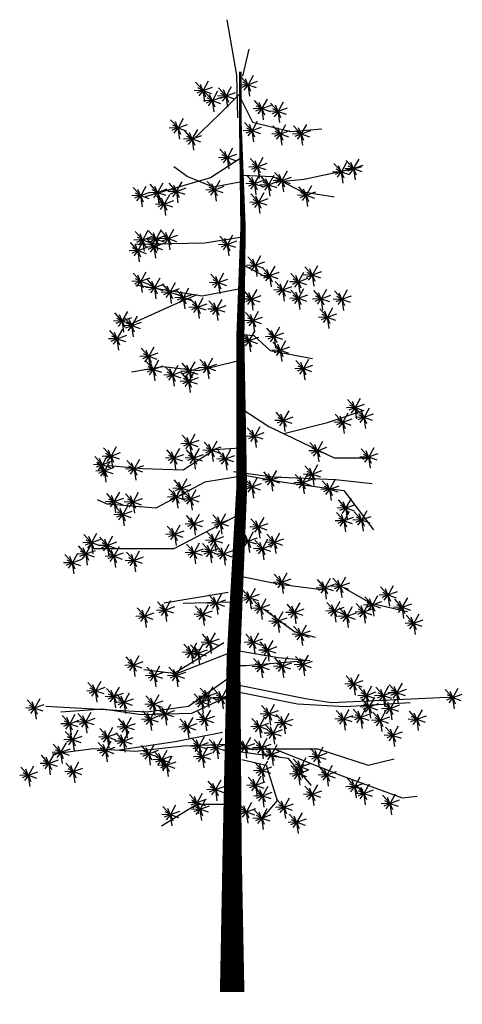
# Model space of a CAD drawing. Extents: x 20.39 to 24.29, y 11.86 to 20.55.
import ezdxf

# ---------------------------------------------------------------- set-up
doc = ezdxf.new("R2010")
doc.units = 0
doc.header["$LTSCALE"] = 25
doc.header["$MEASUREMENT"] = 0
doc.layers.get('0').update_dxf_attribs({"linetype": 'CONTINUOUS'})

# ---------------------------------------------------------------- blocks, each defined once
blk = doc.blocks.new('PINE', base_point=(834.39, 522.08))
for p, q in [((834.46, 521.96), (836.47, 525.58)), ((834.38, 522.07), (831.22, 521.96)), ((834.47, 522.02), (831.68, 525.08)), ((834.4, 522.02), (832.15, 521.09)), ((834.39, 522.08), (832.5, 523.01)), ((834.41, 522.02), (832.93, 520.09)), ((834.4, 522.04), (833.47, 524.29)), ((834.37, 522.01), (834.96, 517.91)), ((834.41, 522.07), (837.94, 523.34)), ((834.41, 522.06), (837.45, 521.02)), ((834.42, 522.03), (835.35, 519.78))]:
    blk.add_line(p, q)

msp = doc.modelspace()

# ---------------------------------------------------------------- linework, layer by layer
for p, q in [((22.2135, 20.5528), (22.2994, 20.063)), ((22.3546, 20.0533), (22.4126, 20.2915)), ((22.2994, 20.063), (22.3094, 19.6877)), ((22.3334, 19.9011), (22.1534, 19.7211)), ((22.3334, 19.8651), (22.4414, 19.6491)), ((22.1534, 19.7211), (21.9014, 19.4811)), ((22.4414, 19.6491), (22.7774, 19.5651)), ((22.7774, 19.5651), (23.0534, 19.5891)), ((22.3454, 19.3371), (22.0694, 19.1571)), ((21.8654, 19.1691), (21.7454, 19.2531)), ((22.8974, 19.1451), (23.4014, 19.2531)), ((22.0694, 19.1571), (21.4934, 18.9891)), ((22.0934, 19.0731), (21.8654, 19.1691)), ((22.3454, 19.1811), (22.6214, 19.1691)), ((22.6214, 19.1691), (22.8734, 19.0371)), ((22.6454, 19.1211), (22.8974, 19.1451)), ((22.3454, 19.1211), (22.0934, 19.0731)), ((22.8734, 19.0371), (23.1614, 18.9891)), ((22.3334, 18.6291), (22.0214, 18.5811)), ((22.0214, 18.5811), (21.4094, 18.5691)), ((22.3574, 18.3891), (22.5854, 18.2691)), ((21.7574, 18.1491), (21.4094, 18.2091)), ((22.3214, 18.1731), (21.9974, 18.1131)), ((21.9494, 18.1251), (21.7334, 18.0291)), ((21.9974, 18.1131), (21.7574, 18.1491)), ((21.7334, 18.0291), (21.3614, 17.8611)), ((22.3094, 17.7771), (22.4534, 17.7651)), ((22.4534, 17.7651), (22.5974, 17.6331)), ((22.5974, 17.6331), (22.9694, 17.5611)), ((21.6494, 17.4891), (21.3734, 17.4411)), ((21.9614, 17.4531), (21.6494, 17.4891)), ((22.3094, 17.5371), (21.9614, 17.4531)), ((22.3454, 17.1171), (22.5854, 16.9611)), ((23.1014, 16.9971), (23.4254, 17.1051)), ((22.5854, 16.9611), (23.1614, 16.6851)), ((22.7174, 16.9011), (23.1014, 16.9971)), ((22.1054, 16.7571), (21.8294, 16.5771)), ((22.3334, 16.7691), (22.1054, 16.7571)), ((21.4694, 16.5891), (21.1694, 16.6131)), ((23.1614, 16.6851), (23.4854, 16.6851)), ((21.8294, 16.5771), (21.4694, 16.5891)), ((22.3094, 16.5171), (22.0214, 16.4691)), ((22.2734, 16.5651), (22.6214, 16.5171)), ((22.3214, 16.5411), (22.7174, 16.4691)), ((22.6214, 16.5171), (23.1734, 16.4931)), ((22.0214, 16.4691), (21.5894, 16.2411)), ((22.7174, 16.4691), (23.2454, 16.3971)), ((23.1734, 16.4931), (23.4974, 16.4571)), ((23.2454, 16.3971), (23.5094, 16.0491)), ((21.1574, 16.2771), (21.0734, 16.3131)), ((21.5894, 16.2411), (21.1574, 16.2771)), ((22.3214, 16.1811), (21.7454, 15.8811)), ((21.7454, 15.8811), (21.0374, 15.8811)), ((22.3334, 15.6411), (22.6814, 15.5691)), ((22.6814, 15.5691), (23.0774, 15.5211)), ((22.2254, 15.4971), (21.6614, 15.4011)), ((23.2334, 15.5451), (23.4854, 15.4011)), ((21.8294, 15.4011), (22.2494, 15.4131)), ((23.4854, 15.4011), (23.8094, 15.3291)), ((22.5374, 15.3531), (22.8134, 15.1491)), ((22.8134, 15.1491), (22.9934, 15.1011)), ((22.1894, 15.0531), (21.7454, 14.7771)), ((22.2254, 14.9571), (21.7694, 14.7771)), ((22.3214, 14.9811), (22.6694, 14.9211)), ((22.9454, 14.8971), (22.3814, 14.8491)), ((22.6694, 14.9211), (22.9454, 14.8971)), ((21.7694, 14.7771), (21.4814, 14.8131)), ((22.3814, 14.8491), (22.2854, 14.8491)), ((22.2722, 14.7687), (21.8774, 14.4891)), ((22.2974, 14.6211), (22.8374, 14.5131)), ((22.3094, 14.6811), (22.9094, 14.5611)), ((22.2614, 14.5971), (21.9014, 14.4291)), ((22.9094, 14.5611), (23.1374, 14.5251)), ((23.1374, 14.5251), (24.1574, 14.5731)), ((23.2574, 14.4891), (23.8334, 14.5251)), ((21.5054, 14.4411), (20.6174, 14.4891)), ((21.1214, 14.4651), (20.7494, 14.4411)), ((21.4574, 14.4171), (21.1214, 14.4651)), ((21.9014, 14.4291), (21.4574, 14.4171)), ((21.8774, 14.4891), (21.5054, 14.4411)), ((22.8374, 14.5131), (23.2574, 14.4891)), ((22.1774, 14.2611), (21.7574, 14.1771)), ((21.7574, 14.1771), (21.2654, 14.1051)), ((21.0374, 14.1171), (20.6774, 14.0691)), ((21.4094, 14.0931), (21.0374, 14.1171)), ((21.8294, 14.1411), (21.4094, 14.0931)), ((22.2134, 14.1531), (21.8294, 14.1411)), ((22.2974, 14.1171), (23.0174, 14.1171)), ((22.3214, 14.0931), (22.7534, 14.0331)), ((22.6334, 14.1171), (23.2334, 13.8771)), ((23.0174, 14.1171), (23.4614, 13.9731)), ((22.3454, 14.0211), (22.5614, 13.9731)), ((22.7534, 14.0331), (22.9574, 13.7931)), ((23.4614, 13.9731), (23.6922, 14.0288)), ((22.5614, 13.9731), (22.6574, 13.6611)), ((23.2334, 13.8771), (23.7614, 13.6851)), ((22.6574, 13.6611), (22.5254, 13.5051)), ((23.7614, 13.6851), (23.8934, 13.6971)), ((21.9494, 13.6251), (21.6374, 13.4331)), ((22.2014, 13.6251), (21.9494, 13.6251))]:
    msp.add_line(p, q)
msp.add_lwpolyline([(22.2614, 11.9691, 0.216, 0.168, 0), (22.2614, 13.2411, 0.168, 0.12, 0), (22.2734, 14.9331, 0.12, 0.096, 0), (22.3454, 16.4091, 0.096, 0.072, 0), (22.3334, 17.7411, 0.072, 0.048, 0), (22.3574, 18.7131, 0.048, 0.024, 0), (22.3334, 19.6491, 0.024, 0.024, 0), (22.3334, 20.0931, 0.024, 0.024, 0)], format="xyseb")

# ---------------------------------------------------------------- block references
at = {"xscale": 0.024, "yscale": 0.024, "zscale": 0.024}
for p in [(22.0037, 19.9282), (22.4005, 19.9785), (22.0849, 19.8398), (22.2069, 19.8804), (22.5225, 19.7681), (22.6659, 19.7442), (21.7825, 19.5983), (22.4352, 19.5744), (21.908, 19.5003), (22.6862, 19.5445), (22.8691, 19.5445), (22.2176, 19.3365), (22.4854, 19.2552), (23.3317, 19.2385), (22.6994, 19.1333), (23.223, 19.211), (22.1053, 19.052), (22.4579, 19.1058), (22.581, 19.0962), (21.4526, 19.0006), (21.602, 19.0281), (21.7694, 19.0377), (22.9133, 19.0042), (21.6606, 18.9253), (22.4926, 18.9432), (21.4705, 18.6097), (21.5889, 18.6169), (21.6976, 18.6205), (21.5721, 18.5488), (22.2176, 18.5691), (21.4287, 18.5153), (22.4651, 18.3862), (22.5906, 18.2941), (22.9683, 18.3001), (21.4526, 18.2439), (21.5757, 18.1889), (22.1387, 18.2332), (22.8452, 18.2403), (21.7108, 18.1483), (21.8303, 18.1005), (22.4316, 18.0873), (22.7065, 18.1686), (22.8452, 18.0945), (23.046, 18.0897), (23.2289, 18.0861), (21.9558, 18.0156), (22.122, 17.9989), (23.0998, 17.9272), (21.29, 17.8937), (21.3749, 17.853), (22.4448, 17.8973), (21.2458, 17.7371), (22.6312, 17.7574), (22.4101, 17.7203), (21.5243, 17.5817), (22.6862, 17.6355), (22.0407, 17.4825), (21.565, 17.4657), (21.7347, 17.4179), (21.8841, 17.449), (22.8894, 17.4729), (22.8894, 17.4729), (21.8781, 17.3629), (23.3449, 17.1286), (23.4238, 17.0438), (22.7137, 17.0163), (23.2361, 16.9995), (22.4591, 16.8776), (21.8853, 16.8118), (21.192, 16.7007), (22.079, 16.7521), (23.0126, 16.7485), (23.4644, 16.6935), (21.1143, 16.6254), (21.749, 16.6839), (21.9224, 16.6839), (22.2009, 16.6768), (21.1346, 16.5716), (21.3964, 16.5883), (22.9683, 16.5417), (22.6049, 16.4903), (22.8835, 16.4664), (21.8136, 16.4186), (22.4352, 16.4293), (23.1213, 16.409), (21.2195, 16.299), (21.3856, 16.2966), (21.767, 16.3409), (21.8949, 16.3229), (21.2948, 16.1843), (23.2636, 16.2428), (21.9224, 16.103), (22.1567, 16.1101), (23.2469, 16.1305), (23.4035, 16.1376), (21.7526, 16.0109), (22.4926, 16.0755), (21.0187, 15.9368), (21.1597, 15.9129), (22.1029, 15.9595), (22.4005, 15.95), (22.6324, 15.9404), (20.9697, 15.8376), (21.9236, 15.8507), (22.0658, 15.8579), (22.1854, 15.8376), (22.5272, 15.8854), (20.8501, 15.7599), (21.2171, 15.8173), (21.394, 15.7802), (22.6982, 15.5866), (23.0783, 15.5387), (23.2146, 15.5519), (23.6354, 15.4754), (22.1208, 15.4025), (22.4161, 15.4503), (21.669, 15.3415), (22.0013, 15.3044), (22.5117, 15.3594), (22.8105, 15.3212), (23.1632, 15.3355), (23.4214, 15.326), (23.4967, 15.3869), (23.7609, 15.3666), (21.4884, 15.2877), (22.6611, 15.2435), (23.272, 15.2877), (23.8625, 15.2244), (22.8679, 15.1275), (22.0634, 15.057), (22.4471, 15.057), (21.8997, 14.9685), (21.9582, 14.9614), (22.5727, 14.9889), (21.3904, 14.8562), (22.5141, 14.843), (22.7018, 14.8466), (22.8847, 14.8598), (21.5733, 14.7641), (21.767, 14.7641), (21.0545, 14.629), (23.3329, 14.69), (23.7131, 14.6123), (21.2171, 14.5776), (21.3056, 14.5274), (21.9917, 14.531), (22.0431, 14.5812), (22.1686, 14.5681), (23.4453, 14.5884), (23.5947, 14.5884), (24.2068, 14.5693), (20.5178, 14.4772), (21.5661, 14.5107), (23.4692, 14.4868), (23.6557, 14.4736), (20.9661, 14.3553), (21.5363, 14.3792), (21.669, 14.4258), (22.0228, 14.3744), (22.5858, 14.4258), (22.7149, 14.3481), (23.2445, 14.3816), (23.3939, 14.3948), (23.5672, 14.3685), (23.89, 14.378), (20.8262, 14.3386), (21.3223, 14.3111), (21.8662, 14.3099), (22.5009, 14.3135), (20.8537, 14.1987), (21.1597, 14.2226), (21.302, 14.1856), (22.6205, 14.2561), (23.6796, 14.2358), (20.7485, 14.0863), (21.1454, 14.1007), (21.9678, 14.1413), (22.1232, 14.127), (22.3754, 14.1342), (22.5213, 14.127), (21.5255, 14.0732), (21.6379, 14.0218), (21.9977, 14.0493), (22.6097, 14.0696), (23.015, 14.0493), (20.6433, 13.9883), (20.8597, 13.9166), (21.6821, 13.9716), (22.5248, 13.9262), (22.8655, 13.9572), (20.4628, 13.8831), (22.844, 13.8963), (23.0962, 13.8867), (22.1136, 13.7576), (22.4675, 13.7947), (23.3413, 13.7839), (22.5284, 13.7026), (22.9671, 13.7158), (23.4226, 13.7229), (21.9499, 13.6416), (21.9774, 13.5843), (22.7185, 13.601), (23.6533, 13.6345), (21.7156, 13.5365), (22.3862, 13.5604), (22.5213, 13.5054), (22.8309, 13.4683)]:
    msp.add_blockref('PINE', p, dxfattribs=at)

doc.saveas('drawing.dxf')
